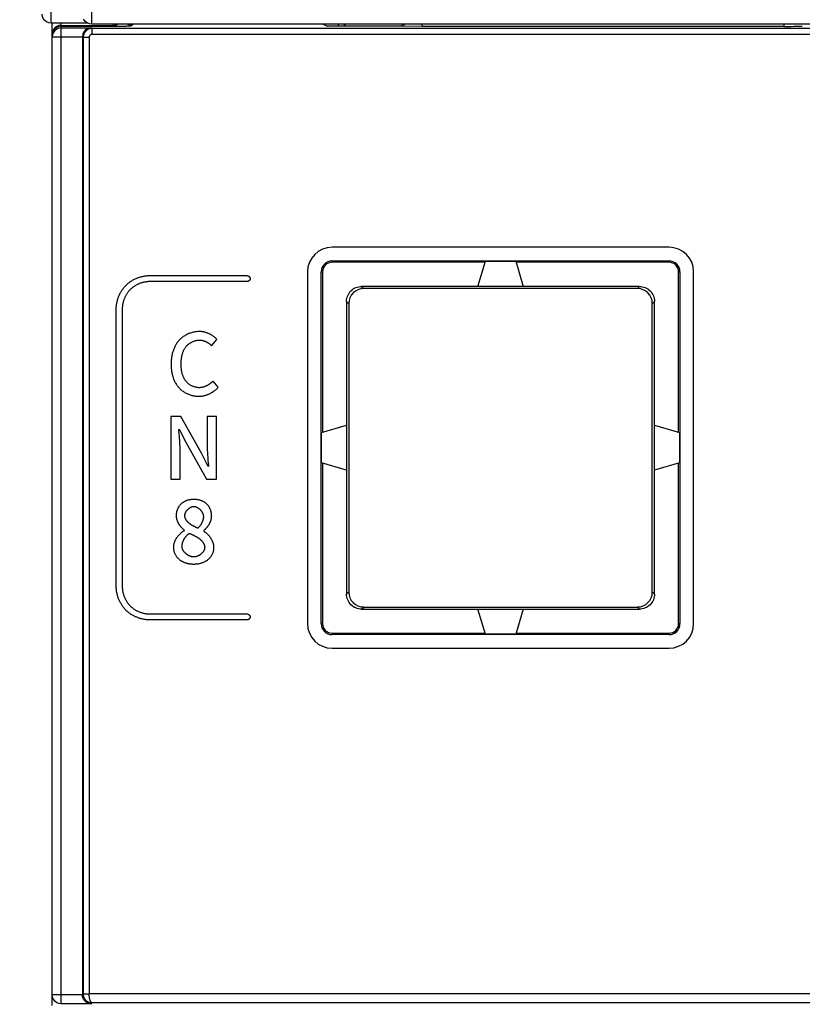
# Model space of a CAD drawing. Header units: millimetres. Extents: x -57 to 1892, y -935 to -279.
# Tile 18 of 41: x 1125 to 1151, y -614 to -581. Entities that reach past the tile are written whole.
import ezdxf

# ---------------------------------------------------------------- set-up
doc = ezdxf.new("R2010")
doc.units = ezdxf.units.MM
doc.header["$LTSCALE"] = 30.734
doc.header["$PDMODE"] = 3
doc.header["$PDSIZE"] = 2
doc.layers.get('0').update_dxf_attribs({"linetype": 'CONTINUOUS'})
doc.layers.get('Defpoints').update_dxf_attribs({"linetype": 'CONTINUOUS'})
for name, color, linetype in [('02___PRT_ALL_AXES', 7, 'CONTINUOUS'), ('ECAD_06013011', 7, 'CONTINUOUS'), ('ECAD_28010082', 7, 'CONTINUOUS'), ('标注', 2, 'CONTINUOUS')]:
    doc.layers.add(name, color=color, linetype=linetype)
doc.styles.get("Standard").update_dxf_attribs({"font": 'txt', "width": 0.707})
doc.dimstyles.get("Standard").update_dxf_attribs({"dimtxt": 10, "dimasz": 4, "dimexe": 2, "dimexo": 0, "dimtad": 0, "dimtih": 1, "dimtoh": 1, "dimdec": 1, "dimdsep": 46, "dimtxsty": 'Standard', "dimcen": 0.09, "dimclrd": 256, "dimclre": 256, "dimclrt": 256, "dimadec": 0, "dimazin": 0, "dimtp": 0.01, "dimtm": 0.01, "dimtfac": 1, "dimtdec": 1, "dimtofl": 0, "dimtmove": 0, "dimatfit": 3, "dimfxl": 0, "dimtolj": 1, "dimarcsym": 0})

# ---------------------------------------------------------------- blocks, each defined once
blk = doc.blocks.new('*D39')
at = {"layer": 'Defpoints', "color": 0}
for p in [(1125.944, -364.349), (1104.737, -614.349), (1125.944, -614.349)]:
    blk.add_point(p, dxfattribs=at)
at = {"layer": '标注', "lineweight": -2}
for p, q in [((1125.944, -364.349), (1102.737, -364.349)), ((1104.737, -368.349), (1104.737, -483.724)), ((1104.737, -610.349), (1104.737, -494.974)), ((1125.944, -614.349), (1102.737, -614.349))]:
    blk.add_line(p, q, dxfattribs=at)
at = {"layer": '标注'}
for points in [[(1105.404, -368.349), (1104.07, -368.349), (1104.737, -364.349)], [(1104.07, -610.349), (1105.404, -610.349), (1104.737, -614.349)]]:
    blk.add_solid(points, dxfattribs=at)
at = {"layer": '标注', "color": 0, "insert": (1104.737, -489.349), "char_height": 10, "attachment_point": 5}
blk.add_mtext('\\A1;{\\A1;250}', dxfattribs=at)
blk = doc.blocks.new('*D40')
at = {"layer": 'Defpoints', "color": 0}
for p in [(1125.944, -614.349), (1104.737, -618.049), (1125.944, -618.049)]:
    blk.add_point(p, dxfattribs=at)
at = {"layer": '标注', "lineweight": -2}
for p, q in [((1104.737, -610.349), (1104.737, -606.349)), ((1125.944, -614.349), (1102.737, -614.349)), ((1125.944, -618.049), (1102.737, -618.049)), ((1104.737, -622.049), (1104.737, -626.049)), ((1104.737, -626.049), (1100.737, -626.049))]:
    blk.add_line(p, q, dxfattribs=at)
at = {"layer": '标注'}
for points in [[(1104.07, -610.349), (1105.404, -610.349), (1104.737, -614.349)], [(1105.404, -622.049), (1104.07, -622.049), (1104.737, -618.049)]]:
    blk.add_solid(points, dxfattribs=at)
at = {"layer": '标注', "color": 0, "insert": (1097.755, -626.049), "char_height": 10, "attachment_point": 5}
blk.add_mtext('\\A1;{\\A1;4}', dxfattribs=at)

msp = doc.modelspace()

# ---------------------------------------------------------------- linework, layer by layer
at = {"color": 7, "linetype": 'Continuous'}
for p, q in [((1125.606, -581.375), (1125.606, -392.347)), ((1126.956, -581.41), (1126.956, -392.312)), ((1126.819, -581.375), (1125.606, -581.375)), ((1126.972, -581.551), (1126.933, -581.532)), ((1154.338, -581.41), (1126.956, -581.41)), ((1154.363, -581.551), (1126.972, -581.551)), ((1126.972, -581.751), (1126.972, -581.551)), ((1135.144, -581.41), (1135.144, -581.474)), ((1126.644, -581.832), (1126.644, -613.696)), ((1126.672, -581.851), (1126.644, -581.837)), ((1126.872, -581.851), (1126.672, -581.851)), ((1126.672, -581.851), (1126.672, -613.658)), ((1126.872, -581.851), (1126.872, -613.661)), ((1154.338, -581.751), (1126.972, -581.751)), ((1134.944, -589.286), (1146.144, -589.286)), ((1140.03, -589.332), (1134.944, -589.332)), ((1139.794, -590.132), (1140.04, -589.297)), ((1140.04, -589.297), (1141.047, -589.297)), ((1141.047, -589.297), (1141.294, -590.132)), ((1146.144, -589.332), (1141.057, -589.332)), ((1134.581, -601.349), (1134.581, -589.649)), ((1134.627, -589.649), (1134.627, -594.986)), ((1146.461, -594.986), (1146.461, -589.649)), ((1146.507, -589.649), (1146.507, -601.349)), ((1128.872, -589.774), (1132.122, -589.774)), ((1132.122, -589.974), (1128.872, -589.974)), ((1135.925, -590.132), (1135.996, -590.204)), ((1145.161, -590.132), (1135.926, -590.132)), ((1145.091, -590.204), (1135.996, -590.204)), ((1145.091, -590.204), (1145.162, -590.132)), ((1135.427, -590.63), (1135.498, -590.702)), ((1135.427, -590.632), (1135.427, -600.366)), ((1135.498, -590.702), (1135.498, -600.296)), ((1145.589, -590.702), (1145.661, -590.63)), ((1145.589, -600.296), (1145.589, -590.702)), ((1145.661, -600.366), (1145.661, -590.632)), ((1127.772, -600.124), (1127.772, -590.874)), ((1127.972, -590.874), (1127.972, -600.124)), ((1130.942, -592.104), (1131.119, -591.896)), ((1131.162, -593.487), (1130.987, -593.281)), ((1129.917, -594.462), (1129.581, -594.462)), ((1129.581, -594.462), (1129.581, -596.539)), ((1130.606, -595.681), (1129.917, -594.462)), ((1131.105, -594.462), (1130.795, -594.462)), ((1130.795, -594.462), (1130.795, -595.43)), ((1131.105, -596.539), (1131.105, -594.462)), ((1129.864, -594.88), (1130.081, -595.314)), ((1134.592, -594.996), (1135.427, -594.749)), ((1134.592, -596.002), (1134.592, -594.996)), ((1145.661, -594.749), (1146.495, -594.996)), ((1146.495, -594.996), (1146.495, -596.002)), ((1130.081, -595.314), (1130.769, -596.539)), ((1129.892, -596.539), (1129.892, -595.56)), ((1130.823, -596.121), (1130.606, -595.681)), ((1135.427, -596.249), (1134.592, -596.002)), ((1134.627, -596.013), (1134.627, -601.349)), ((1146.495, -596.002), (1145.661, -596.249)), ((1146.461, -601.349), (1146.461, -596.013)), ((1129.581, -596.539), (1129.892, -596.539)), ((1130.769, -596.539), (1131.105, -596.539)), ((1135.427, -600.368), (1135.498, -600.296)), ((1145.661, -600.368), (1145.589, -600.296)), ((1135.925, -600.866), (1135.996, -600.795)), ((1135.926, -600.866), (1145.161, -600.866)), ((1135.996, -600.795), (1145.091, -600.795)), ((1140.04, -601.701), (1139.794, -600.866)), ((1141.294, -600.866), (1141.047, -601.701)), ((1145.162, -600.866), (1145.091, -600.795)), ((1128.872, -601.024), (1132.122, -601.024)), ((1132.122, -601.224), (1128.872, -601.224)), ((1134.944, -601.666), (1140.03, -601.666)), ((1146.144, -601.712), (1134.944, -601.712)), ((1141.047, -601.701), (1140.04, -601.701)), ((1141.057, -601.666), (1146.144, -601.666)), ((1126.644, -613.686), (1126.672, -613.658)), ((1126.672, -613.658), (1126.68, -613.658)), ((1154.526, -613.661), (1126.872, -613.661)), ((1125.644, -614.049), (1125.644, -613.696)), ((1126.644, -613.696), (1125.944, -613.696)), ((1126.933, -613.996), (1126.968, -613.961)), ((1154.338, -613.961), (1126.968, -613.961)), ((1126.933, -613.996), (1125.944, -613.996))]:
    msp.add_line(p, q, dxfattribs=at)
for points in [[(1125.606, -581.375), (1125.528, -581.364), (1125.455, -581.334), (1125.393, -581.286), (1125.345, -581.223), (1125.316, -581.151), (1125.306, -581.075)], [(1126.956, -581.41), (1126.878, -581.399), (1126.805, -581.369), (1126.743, -581.321), (1126.695, -581.258), (1126.688, -581.244)], [(1126.972, -581.551), (1126.93, -581.554), (1126.889, -581.562), (1126.849, -581.577), (1126.811, -581.598)], [(1126.811, -581.598), (1126.777, -581.622), (1126.749, -581.65), (1126.726, -581.679), (1126.707, -581.709), (1126.693, -581.741), (1126.682, -581.775), (1126.674, -581.812), (1126.672, -581.851)], [(1126.972, -581.751), (1126.958, -581.752), (1126.944, -581.755), (1126.931, -581.76), (1126.918, -581.766), (1126.907, -581.775), (1126.897, -581.784), (1126.89, -581.793), (1126.884, -581.804), (1126.879, -581.814), (1126.875, -581.825), (1126.873, -581.838), (1126.872, -581.851)], [(1128.094, -590.097), (1128.112, -590.079), (1128.13, -590.063), (1128.149, -590.046), (1128.168, -590.03), (1128.188, -590.014), (1128.208, -589.999), (1128.228, -589.984), (1128.249, -589.97), (1128.271, -589.956), (1128.292, -589.942), (1128.314, -589.929), (1128.336, -589.917), (1128.359, -589.904), (1128.382, -589.893), (1128.405, -589.882), (1128.428, -589.871), (1128.452, -589.861), (1128.476, -589.851), (1128.5, -589.842), (1128.524, -589.834), (1128.549, -589.826), (1128.573, -589.818), (1128.598, -589.811), (1128.622, -589.805), (1128.647, -589.799), (1128.672, -589.794), (1128.697, -589.789), (1128.722, -589.785), (1128.747, -589.782), (1128.772, -589.779), (1128.797, -589.777), (1128.822, -589.775), (1128.847, -589.774), (1128.872, -589.774)], [(1128.872, -589.974), (1128.851, -589.974), (1128.831, -589.975), (1128.811, -589.976), (1128.79, -589.978), (1128.77, -589.98), (1128.749, -589.983), (1128.729, -589.987), (1128.708, -589.99), (1128.688, -589.995), (1128.668, -589.999), (1128.647, -590.005), (1128.627, -590.01), (1128.607, -590.016), (1128.587, -590.023), (1128.568, -590.03), (1128.548, -590.037), (1128.528, -590.045), (1128.509, -590.053), (1128.49, -590.062), (1128.471, -590.071), (1128.452, -590.081), (1128.434, -590.091), (1128.416, -590.101), (1128.398, -590.112), (1128.38, -590.123), (1128.363, -590.134), (1128.345, -590.146), (1128.329, -590.158), (1128.312, -590.171), (1128.296, -590.183), (1128.28, -590.197), (1128.265, -590.21), (1128.25, -590.224), (1128.236, -590.238)], [(1132.122, -589.774), (1132.124, -589.774), (1132.127, -589.774), (1132.129, -589.774), (1132.132, -589.775), (1132.135, -589.775), (1132.137, -589.776), (1132.14, -589.777), (1132.143, -589.777), (1132.145, -589.778), (1132.148, -589.779), (1132.151, -589.78), (1132.153, -589.781), (1132.156, -589.782), (1132.158, -589.784), (1132.161, -589.785), (1132.163, -589.786), (1132.166, -589.788), (1132.168, -589.789), (1132.171, -589.791), (1132.173, -589.793), (1132.176, -589.795), (1132.178, -589.796), (1132.18, -589.798), (1132.183, -589.8), (1132.185, -589.802), (1132.187, -589.804), (1132.189, -589.806), (1132.191, -589.808), (1132.193, -589.811), (1132.195, -589.813), (1132.197, -589.815), (1132.199, -589.817), (1132.201, -589.82), (1132.203, -589.822), (1132.204, -589.825), (1132.206, -589.827), (1132.208, -589.83), (1132.209, -589.832), (1132.211, -589.835), (1132.212, -589.837), (1132.213, -589.84), (1132.214, -589.842), (1132.215, -589.845), (1132.216, -589.848), (1132.217, -589.85), (1132.218, -589.853), (1132.219, -589.855), (1132.22, -589.858), (1132.22, -589.861), (1132.221, -589.863), (1132.221, -589.866), (1132.221, -589.869), (1132.222, -589.871), (1132.222, -589.874)], [(1132.222, -589.874), (1132.222, -589.877), (1132.221, -589.879), (1132.221, -589.882), (1132.221, -589.885), (1132.22, -589.887), (1132.22, -589.89), (1132.219, -589.892), (1132.218, -589.895), (1132.217, -589.898), (1132.216, -589.9), (1132.215, -589.903), (1132.214, -589.906), (1132.213, -589.908), (1132.212, -589.911), (1132.211, -589.913), (1132.209, -589.916), (1132.208, -589.918), (1132.206, -589.921), (1132.204, -589.923), (1132.203, -589.926), (1132.201, -589.928), (1132.199, -589.93), (1132.197, -589.933), (1132.195, -589.935), (1132.193, -589.937), (1132.191, -589.939), (1132.189, -589.942), (1132.187, -589.944), (1132.185, -589.946), (1132.183, -589.948), (1132.18, -589.95), (1132.178, -589.952), (1132.176, -589.953), (1132.173, -589.955), (1132.171, -589.957), (1132.168, -589.959), (1132.166, -589.96), (1132.163, -589.962), (1132.161, -589.963), (1132.158, -589.964), (1132.156, -589.966), (1132.153, -589.967), (1132.151, -589.968), (1132.148, -589.969), (1132.145, -589.97), (1132.143, -589.971), (1132.14, -589.971), (1132.137, -589.972), (1132.135, -589.973), (1132.132, -589.973), (1132.129, -589.973), (1132.127, -589.974), (1132.124, -589.974), (1132.122, -589.974)], [(1127.772, -590.874), (1127.772, -590.849), (1127.773, -590.824), (1127.774, -590.799), (1127.777, -590.774), (1127.779, -590.749), (1127.783, -590.724), (1127.787, -590.699), (1127.792, -590.675), (1127.797, -590.65), (1127.803, -590.625), (1127.809, -590.6), (1127.816, -590.575), (1127.823, -590.551), (1127.831, -590.527), (1127.84, -590.502), (1127.849, -590.478), (1127.859, -590.455), (1127.869, -590.431), (1127.879, -590.408), (1127.89, -590.384), (1127.902, -590.362), (1127.914, -590.339), (1127.927, -590.317), (1127.94, -590.295), (1127.953, -590.273), (1127.967, -590.252), (1127.982, -590.231), (1127.996, -590.21), (1128.012, -590.19), (1128.027, -590.171), (1128.044, -590.152), (1128.06, -590.133), (1128.077, -590.115), (1128.094, -590.097)], [(1128.236, -590.238), (1128.221, -590.253), (1128.208, -590.268), (1128.194, -590.283), (1128.181, -590.299), (1128.168, -590.315), (1128.156, -590.331), (1128.143, -590.348), (1128.132, -590.365), (1128.12, -590.382), (1128.109, -590.4), (1128.099, -590.418), (1128.088, -590.436), (1128.078, -590.455), (1128.069, -590.473), (1128.06, -590.492), (1128.051, -590.512), (1128.043, -590.531), (1128.035, -590.55), (1128.027, -590.57), (1128.02, -590.59), (1128.014, -590.61), (1128.008, -590.63), (1128.002, -590.65), (1127.997, -590.67), (1127.992, -590.69), (1127.988, -590.711), (1127.984, -590.731), (1127.981, -590.752), (1127.978, -590.772), (1127.976, -590.793), (1127.974, -590.813), (1127.973, -590.833), (1127.972, -590.854), (1127.972, -590.874)], [(1130.53, -591.633), (1130.5, -591.634), (1130.471, -591.635), (1130.442, -591.638), (1130.413, -591.641), (1130.384, -591.646), (1130.355, -591.651), (1130.326, -591.658), (1130.297, -591.665), (1130.268, -591.673), (1130.239, -591.683), (1130.211, -591.693), (1130.183, -591.704), (1130.156, -591.715), (1130.128, -591.728), (1130.101, -591.742), (1130.075, -591.756), (1130.049, -591.771), (1130.024, -591.787), (1129.999, -591.804), (1129.975, -591.822), (1129.951, -591.84), (1129.928, -591.859), (1129.906, -591.879), (1129.885, -591.9), (1129.864, -591.921), (1129.845, -591.943), (1129.826, -591.966), (1129.808, -591.989), (1129.79, -592.013), (1129.774, -592.037), (1129.758, -592.062), (1129.743, -592.088), (1129.729, -592.114), (1129.716, -592.14), (1129.703, -592.167), (1129.691, -592.194), (1129.68, -592.222), (1129.67, -592.25), (1129.66, -592.278), (1129.651, -592.306), (1129.643, -592.335), (1129.635, -592.364), (1129.628, -592.393), (1129.622, -592.423), (1129.616, -592.452), (1129.611, -592.481), (1129.607, -592.511), (1129.603, -592.541), (1129.6, -592.57), (1129.597, -592.6), (1129.595, -592.629), (1129.594, -592.659), (1129.593, -592.688), (1129.593, -592.717)], [(1131.119, -591.896), (1131.107, -591.882), (1131.094, -591.869), (1131.08, -591.856), (1131.066, -591.843), (1131.052, -591.831), (1131.038, -591.819), (1131.023, -591.807), (1131.008, -591.796), (1130.992, -591.785), (1130.976, -591.774), (1130.96, -591.764), (1130.944, -591.754), (1130.928, -591.744), (1130.911, -591.735), (1130.894, -591.726), (1130.877, -591.717), (1130.859, -591.709), (1130.842, -591.701), (1130.824, -591.694), (1130.806, -591.686), (1130.788, -591.68), (1130.77, -591.674), (1130.752, -591.668), (1130.734, -591.662), (1130.715, -591.657), (1130.697, -591.653), (1130.678, -591.649), (1130.66, -591.645), (1130.641, -591.642), (1130.622, -591.639), (1130.604, -591.637), (1130.585, -591.635), (1130.567, -591.634), (1130.548, -591.633), (1130.53, -591.633)], [(1129.928, -592.706), (1129.929, -592.685), (1129.929, -592.665), (1129.93, -592.645), (1129.931, -592.625), (1129.932, -592.604), (1129.933, -592.584), (1129.935, -592.563), (1129.937, -592.543), (1129.94, -592.522), (1129.943, -592.502), (1129.946, -592.481), (1129.95, -592.461), (1129.954, -592.441), (1129.958, -592.421), (1129.963, -592.401), (1129.969, -592.381), (1129.975, -592.361), (1129.981, -592.342), (1129.988, -592.322), (1129.995, -592.303), (1130.003, -592.284), (1130.011, -592.266), (1130.02, -592.247), (1130.029, -592.229), (1130.039, -592.212), (1130.05, -592.194), (1130.061, -592.177), (1130.072, -592.161), (1130.085, -592.145), (1130.097, -592.129), (1130.11, -592.114), (1130.123, -592.1), (1130.137, -592.087), (1130.151, -592.074), (1130.165, -592.061), (1130.18, -592.049), (1130.196, -592.037), (1130.212, -592.025), (1130.228, -592.014), (1130.244, -592.004), (1130.261, -591.994), (1130.278, -591.985), (1130.296, -591.976), (1130.313, -591.968), (1130.331, -591.96), (1130.349, -591.953), (1130.367, -591.947), (1130.386, -591.941), (1130.404, -591.936), (1130.423, -591.931), (1130.442, -591.927), (1130.46, -591.924), (1130.479, -591.921), (1130.498, -591.92), (1130.517, -591.919), (1130.535, -591.918)], [(1130.535, -591.918), (1130.547, -591.918), (1130.559, -591.919), (1130.572, -591.92), (1130.584, -591.921), (1130.596, -591.922), (1130.608, -591.924), (1130.62, -591.926), (1130.632, -591.929), (1130.644, -591.932), (1130.656, -591.935), (1130.668, -591.938), (1130.68, -591.941), (1130.692, -591.945), (1130.703, -591.95), (1130.715, -591.954), (1130.727, -591.959), (1130.738, -591.963), (1130.75, -591.969), (1130.761, -591.974), (1130.772, -591.98), (1130.783, -591.985), (1130.794, -591.992), (1130.805, -591.998), (1130.816, -592.004), (1130.827, -592.011), (1130.837, -592.018), (1130.848, -592.025), (1130.858, -592.032), (1130.868, -592.04), (1130.878, -592.047), (1130.887, -592.055), (1130.897, -592.063), (1130.906, -592.071), (1130.915, -592.079), (1130.924, -592.087), (1130.933, -592.096), (1130.942, -592.104)], [(1130.527, -593.501), (1130.508, -593.501), (1130.489, -593.5), (1130.471, -593.498), (1130.452, -593.495), (1130.433, -593.492), (1130.414, -593.488), (1130.396, -593.484), (1130.377, -593.478), (1130.359, -593.472), (1130.341, -593.466), (1130.323, -593.459), (1130.305, -593.451), (1130.287, -593.443), (1130.27, -593.434), (1130.253, -593.424), (1130.236, -593.414), (1130.219, -593.404), (1130.203, -593.393), (1130.188, -593.381), (1130.172, -593.37), (1130.157, -593.357), (1130.143, -593.344), (1130.129, -593.331), (1130.115, -593.317), (1130.102, -593.303), (1130.09, -593.289), (1130.077, -593.273), (1130.065, -593.256), (1130.054, -593.239), (1130.043, -593.222), (1130.033, -593.204), (1130.023, -593.187), (1130.014, -593.168), (1130.005, -593.15), (1129.997, -593.131), (1129.99, -593.112), (1129.983, -593.093), (1129.977, -593.073), (1129.971, -593.053), (1129.965, -593.033), (1129.96, -593.013), (1129.956, -592.993), (1129.951, -592.973), (1129.948, -592.952), (1129.944, -592.932), (1129.941, -592.911), (1129.939, -592.891), (1129.936, -592.87), (1129.934, -592.849), (1129.933, -592.828), (1129.931, -592.808), (1129.93, -592.787), (1129.929, -592.767), (1129.929, -592.746), (1129.929, -592.726), (1129.928, -592.706)], [(1129.593, -592.717), (1129.593, -592.746), (1129.594, -592.775), (1129.595, -592.804), (1129.597, -592.833), (1129.599, -592.862), (1129.602, -592.892), (1129.606, -592.921), (1129.61, -592.951), (1129.615, -592.98), (1129.621, -593.009), (1129.627, -593.038), (1129.633, -593.067), (1129.641, -593.096), (1129.649, -593.124), (1129.658, -593.153), (1129.667, -593.181), (1129.677, -593.209), (1129.688, -593.236), (1129.7, -593.263), (1129.712, -593.29), (1129.725, -593.316), (1129.739, -593.342), (1129.754, -593.367), (1129.769, -593.392), (1129.785, -593.416), (1129.802, -593.44), (1129.82, -593.463), (1129.839, -593.485), (1129.858, -593.507), (1129.879, -593.528), (1129.9, -593.548), (1129.921, -593.567), (1129.944, -593.586), (1129.967, -593.604), (1129.991, -593.621), (1130.016, -593.637), (1130.041, -593.653), (1130.066, -593.667), (1130.092, -593.681), (1130.119, -593.695), (1130.146, -593.707), (1130.173, -593.718), (1130.201, -593.729), (1130.229, -593.739), (1130.257, -593.748), (1130.285, -593.756), (1130.314, -593.763), (1130.343, -593.769), (1130.372, -593.774), (1130.4, -593.779), (1130.429, -593.782), (1130.458, -593.785), (1130.487, -593.786), (1130.515, -593.786)], [(1130.987, -593.281), (1130.978, -593.291), (1130.968, -593.301), (1130.958, -593.31), (1130.949, -593.32), (1130.938, -593.329), (1130.928, -593.338), (1130.918, -593.347), (1130.907, -593.356), (1130.896, -593.364), (1130.885, -593.373), (1130.873, -593.381), (1130.862, -593.389), (1130.85, -593.397), (1130.839, -593.404), (1130.827, -593.411), (1130.815, -593.419), (1130.802, -593.425), (1130.79, -593.432), (1130.777, -593.438), (1130.765, -593.444), (1130.752, -593.45), (1130.739, -593.456), (1130.726, -593.461), (1130.713, -593.466), (1130.7, -593.471), (1130.687, -593.475), (1130.674, -593.479), (1130.661, -593.483), (1130.648, -593.486), (1130.634, -593.489), (1130.621, -593.492), (1130.607, -593.495), (1130.594, -593.497), (1130.581, -593.498), (1130.567, -593.5), (1130.554, -593.501), (1130.54, -593.501), (1130.527, -593.501)], [(1130.515, -593.786), (1130.535, -593.786), (1130.555, -593.785), (1130.575, -593.784), (1130.595, -593.782), (1130.615, -593.78), (1130.635, -593.777), (1130.655, -593.773), (1130.675, -593.769), (1130.695, -593.765), (1130.715, -593.76), (1130.734, -593.755), (1130.754, -593.749), (1130.774, -593.742), (1130.793, -593.736), (1130.812, -593.728), (1130.831, -593.721), (1130.85, -593.713), (1130.869, -593.704), (1130.888, -593.695), (1130.906, -593.686), (1130.925, -593.676), (1130.943, -593.666), (1130.96, -593.655), (1130.978, -593.645), (1130.995, -593.633), (1131.012, -593.622), (1131.029, -593.61), (1131.045, -593.597), (1131.061, -593.585), (1131.076, -593.572), (1131.092, -593.558), (1131.106, -593.545), (1131.121, -593.531), (1131.135, -593.517), (1131.149, -593.502), (1131.162, -593.487)], [(1129.856, -594.96), (1129.853, -594.92), (1129.849, -594.88)], [(1129.892, -595.56), (1129.892, -595.52), (1129.891, -595.48), (1129.89, -595.44), (1129.888, -595.4), (1129.886, -595.36), (1129.884, -595.32), (1129.881, -595.28), (1129.879, -595.24), (1129.876, -595.2), (1129.873, -595.16), (1129.869, -595.12), (1129.856, -594.96)], [(1130.795, -595.43), (1130.795, -595.471), (1130.796, -595.512), (1130.797, -595.552), (1130.798, -595.593), (1130.8, -595.634), (1130.803, -595.674), (1130.805, -595.715), (1130.808, -595.756), (1130.811, -595.796), (1130.814, -595.837), (1130.817, -595.878), (1130.831, -596.04)], [(1130.831, -596.04), (1130.834, -596.081), (1130.837, -596.121)], [(1130.355, -597.218), (1130.338, -597.218), (1130.322, -597.218), (1130.306, -597.219), (1130.29, -597.22), (1130.274, -597.222), (1130.257, -597.224), (1130.241, -597.226), (1130.225, -597.229), (1130.208, -597.232), (1130.192, -597.235), (1130.176, -597.239), (1130.16, -597.243), (1130.144, -597.247), (1130.128, -597.252), (1130.113, -597.257), (1130.097, -597.263), (1130.082, -597.269), (1130.067, -597.276), (1130.052, -597.283), (1130.037, -597.29), (1130.023, -597.298), (1130.009, -597.306), (1129.995, -597.314), (1129.981, -597.323), (1129.968, -597.333), (1129.955, -597.343), (1129.942, -597.353), (1129.93, -597.364), (1129.918, -597.375), (1129.906, -597.387), (1129.895, -597.4), (1129.884, -597.413), (1129.874, -597.426), (1129.864, -597.439), (1129.854, -597.453), (1129.845, -597.467), (1129.836, -597.482), (1129.828, -597.497), (1129.82, -597.512), (1129.813, -597.527), (1129.806, -597.542), (1129.8, -597.558), (1129.794, -597.574), (1129.788, -597.59), (1129.783, -597.606), (1129.779, -597.622), (1129.775, -597.639), (1129.772, -597.655), (1129.769, -597.672), (1129.766, -597.688), (1129.764, -597.705), (1129.763, -597.721), (1129.762, -597.737), (1129.762, -597.754)], [(1130.942, -597.768), (1130.941, -597.752), (1130.941, -597.736), (1130.94, -597.72), (1130.938, -597.704), (1130.936, -597.688), (1130.934, -597.672), (1130.931, -597.656), (1130.927, -597.64), (1130.924, -597.624), (1130.919, -597.608), (1130.915, -597.592), (1130.91, -597.577), (1130.904, -597.561), (1130.898, -597.546), (1130.892, -597.531), (1130.885, -597.516), (1130.878, -597.501), (1130.871, -597.487), (1130.863, -597.473), (1130.854, -597.459), (1130.845, -597.445), (1130.836, -597.432), (1130.826, -597.419), (1130.816, -597.406), (1130.806, -597.394), (1130.795, -597.382), (1130.784, -597.371), (1130.771, -597.36), (1130.759, -597.349), (1130.746, -597.339), (1130.733, -597.329), (1130.719, -597.319), (1130.705, -597.31), (1130.691, -597.302), (1130.677, -597.294), (1130.662, -597.286), (1130.647, -597.279), (1130.632, -597.272), (1130.616, -597.266), (1130.6, -597.26), (1130.585, -597.254), (1130.569, -597.249), (1130.552, -597.244), (1130.536, -597.24), (1130.52, -597.236), (1130.503, -597.232), (1130.487, -597.229), (1130.47, -597.226), (1130.454, -597.224), (1130.437, -597.222), (1130.42, -597.22), (1130.404, -597.219), (1130.387, -597.218), (1130.371, -597.218), (1130.355, -597.218)], [(1130.053, -597.754), (1130.053, -597.746), (1130.053, -597.738), (1130.054, -597.73), (1130.055, -597.722), (1130.056, -597.714), (1130.058, -597.706), (1130.06, -597.698), (1130.062, -597.69), (1130.065, -597.682), (1130.067, -597.675), (1130.07, -597.667), (1130.074, -597.659), (1130.077, -597.651), (1130.081, -597.643), (1130.085, -597.635), (1130.089, -597.628), (1130.093, -597.62), (1130.098, -597.613), (1130.103, -597.605), (1130.108, -597.598), (1130.113, -597.591), (1130.118, -597.584), (1130.124, -597.577), (1130.13, -597.57), (1130.136, -597.563), (1130.142, -597.556), (1130.148, -597.55), (1130.154, -597.544), (1130.161, -597.537), (1130.167, -597.531), (1130.174, -597.525), (1130.181, -597.52), (1130.188, -597.514), (1130.195, -597.509), (1130.202, -597.504), (1130.209, -597.499), (1130.217, -597.494), (1130.224, -597.489), (1130.232, -597.485), (1130.239, -597.481), (1130.247, -597.477), (1130.255, -597.474), (1130.262, -597.47), (1130.27, -597.467), (1130.278, -597.464), (1130.286, -597.462), (1130.294, -597.459), (1130.302, -597.457), (1130.31, -597.456), (1130.317, -597.454), (1130.325, -597.453), (1130.333, -597.452), (1130.341, -597.452), (1130.349, -597.452)], [(1130.349, -597.452), (1130.357, -597.452), (1130.366, -597.452), (1130.374, -597.453), (1130.383, -597.455), (1130.391, -597.456), (1130.4, -597.458), (1130.408, -597.46), (1130.416, -597.463), (1130.425, -597.465), (1130.433, -597.469), (1130.441, -597.472), (1130.45, -597.476), (1130.458, -597.479), (1130.466, -597.484), (1130.474, -597.488), (1130.482, -597.493), (1130.49, -597.498), (1130.498, -597.503), (1130.505, -597.508), (1130.513, -597.514), (1130.521, -597.52), (1130.528, -597.526), (1130.535, -597.532), (1130.542, -597.538), (1130.549, -597.545), (1130.556, -597.551), (1130.563, -597.558), (1130.57, -597.565), (1130.576, -597.573), (1130.582, -597.58), (1130.588, -597.587), (1130.594, -597.595), (1130.6, -597.603), (1130.606, -597.611), (1130.611, -597.619), (1130.616, -597.627), (1130.621, -597.635), (1130.626, -597.643), (1130.63, -597.651), (1130.635, -597.66), (1130.639, -597.668), (1130.643, -597.676), (1130.646, -597.685), (1130.65, -597.693), (1130.653, -597.702), (1130.655, -597.711), (1130.658, -597.719), (1130.66, -597.728), (1130.662, -597.736), (1130.664, -597.745), (1130.665, -597.754), (1130.666, -597.762), (1130.667, -597.771), (1130.668, -597.779), (1130.668, -597.788)], [(1129.762, -597.754), (1129.762, -597.767), (1129.763, -597.78), (1129.764, -597.794), (1129.765, -597.807), (1129.767, -597.82), (1129.769, -597.834), (1129.772, -597.847), (1129.775, -597.86), (1129.778, -597.873), (1129.782, -597.887), (1129.786, -597.9), (1129.791, -597.913), (1129.795, -597.926), (1129.801, -597.939), (1129.806, -597.951), (1129.812, -597.964), (1129.818, -597.977), (1129.824, -597.989), (1129.831, -598.002), (1129.837, -598.014), (1129.845, -598.026), (1129.852, -598.038), (1129.86, -598.05), (1129.867, -598.062), (1129.876, -598.073), (1129.884, -598.085), (1129.892, -598.096), (1129.901, -598.107), (1129.91, -598.118), (1129.919, -598.128), (1129.929, -598.139), (1129.938, -598.149), (1129.948, -598.159), (1129.958, -598.169), (1129.968, -598.179), (1129.978, -598.188), (1129.988, -598.197), (1129.999, -598.206), (1130.009, -598.215), (1130.02, -598.223), (1130.031, -598.231), (1130.041, -598.239)], [(1130.482, -598.174), (1130.472, -598.17), (1130.461, -598.166), (1130.451, -598.162), (1130.441, -598.158), (1130.43, -598.153), (1130.42, -598.148), (1130.41, -598.144), (1130.399, -598.139), (1130.389, -598.133), (1130.378, -598.128), (1130.367, -598.123), (1130.357, -598.117), (1130.346, -598.112), (1130.336, -598.106), (1130.325, -598.1), (1130.315, -598.094), (1130.305, -598.088), (1130.294, -598.082), (1130.284, -598.075), (1130.274, -598.069), (1130.264, -598.062), (1130.254, -598.055), (1130.244, -598.048), (1130.234, -598.041), (1130.225, -598.034), (1130.215, -598.027), (1130.206, -598.019), (1130.197, -598.012), (1130.188, -598.004), (1130.179, -597.996), (1130.171, -597.988), (1130.163, -597.98), (1130.155, -597.972), (1130.147, -597.964), (1130.139, -597.956), (1130.132, -597.947), (1130.125, -597.939), (1130.118, -597.93), (1130.111, -597.921), (1130.105, -597.912), (1130.099, -597.903), (1130.093, -597.894), (1130.088, -597.884), (1130.083, -597.875), (1130.078, -597.865), (1130.074, -597.856), (1130.07, -597.846), (1130.067, -597.836), (1130.063, -597.826), (1130.061, -597.816), (1130.058, -597.806), (1130.056, -597.796), (1130.055, -597.785), (1130.053, -597.775), (1130.053, -597.764), (1130.053, -597.754)], [(1130.668, -597.788), (1130.668, -597.799), (1130.667, -597.81), (1130.666, -597.822), (1130.665, -597.833), (1130.664, -597.844), (1130.662, -597.855), (1130.66, -597.867), (1130.658, -597.878), (1130.655, -597.889), (1130.652, -597.9), (1130.649, -597.911), (1130.645, -597.922), (1130.642, -597.933), (1130.638, -597.944), (1130.633, -597.955), (1130.629, -597.966), (1130.624, -597.977), (1130.619, -597.987), (1130.614, -597.998), (1130.609, -598.009), (1130.603, -598.019), (1130.597, -598.029), (1130.591, -598.039), (1130.585, -598.049), (1130.579, -598.059), (1130.572, -598.069), (1130.565, -598.079), (1130.558, -598.088), (1130.551, -598.098), (1130.544, -598.107), (1130.537, -598.116), (1130.529, -598.125), (1130.522, -598.133), (1130.514, -598.142), (1130.506, -598.15), (1130.498, -598.158), (1130.49, -598.166), (1130.482, -598.174)], [(1130.668, -598.256), (1130.679, -598.248), (1130.69, -598.239), (1130.7, -598.231), (1130.711, -598.221), (1130.721, -598.212), (1130.732, -598.203), (1130.742, -598.193), (1130.752, -598.183), (1130.762, -598.172), (1130.772, -598.162), (1130.781, -598.151), (1130.79, -598.14), (1130.8, -598.129), (1130.808, -598.118), (1130.817, -598.106), (1130.826, -598.095), (1130.834, -598.083), (1130.842, -598.071), (1130.85, -598.059), (1130.857, -598.047), (1130.865, -598.034), (1130.872, -598.022), (1130.878, -598.009), (1130.885, -597.996), (1130.891, -597.983), (1130.897, -597.97), (1130.902, -597.957), (1130.907, -597.944), (1130.912, -597.931), (1130.917, -597.917), (1130.921, -597.904), (1130.925, -597.89), (1130.928, -597.877), (1130.931, -597.863), (1130.934, -597.85), (1130.936, -597.836), (1130.938, -597.823), (1130.94, -597.809), (1130.941, -597.795), (1130.941, -597.782), (1130.942, -597.768)], [(1130.041, -598.253), (1130.028, -598.26), (1130.015, -598.268), (1130.002, -598.276), (1129.989, -598.284), (1129.976, -598.293), (1129.964, -598.302), (1129.951, -598.311), (1129.939, -598.32), (1129.927, -598.33), (1129.915, -598.34), (1129.903, -598.351), (1129.891, -598.361), (1129.879, -598.372), (1129.868, -598.383), (1129.857, -598.395), (1129.846, -598.407), (1129.835, -598.419), (1129.825, -598.431), (1129.815, -598.443), (1129.805, -598.456), (1129.795, -598.468), (1129.785, -598.481), (1129.776, -598.495), (1129.768, -598.508), (1129.759, -598.521), (1129.751, -598.535), (1129.743, -598.549), (1129.735, -598.563), (1129.728, -598.577), (1129.721, -598.591), (1129.715, -598.605), (1129.709, -598.62), (1129.703, -598.634), (1129.698, -598.649), (1129.693, -598.663), (1129.689, -598.678), (1129.684, -598.693), (1129.681, -598.708), (1129.678, -598.722), (1129.675, -598.737), (1129.673, -598.752), (1129.671, -598.767), (1129.67, -598.782), (1129.669, -598.797), (1129.669, -598.812)], [(1131.018, -598.821), (1131.018, -598.806), (1131.017, -598.791), (1131.016, -598.776), (1131.014, -598.761), (1131.012, -598.746), (1131.009, -598.732), (1131.006, -598.717), (1131.003, -598.702), (1130.999, -598.687), (1130.994, -598.673), (1130.99, -598.658), (1130.984, -598.644), (1130.979, -598.629), (1130.973, -598.615), (1130.967, -598.601), (1130.96, -598.587), (1130.953, -598.573), (1130.946, -598.559), (1130.938, -598.545), (1130.93, -598.531), (1130.922, -598.518), (1130.913, -598.505), (1130.905, -598.491), (1130.895, -598.479), (1130.886, -598.466), (1130.876, -598.453), (1130.866, -598.441), (1130.856, -598.429), (1130.846, -598.417), (1130.835, -598.405), (1130.824, -598.394), (1130.813, -598.382), (1130.802, -598.371), (1130.791, -598.361), (1130.779, -598.35), (1130.767, -598.34), (1130.755, -598.33), (1130.743, -598.321), (1130.731, -598.312), (1130.718, -598.303), (1130.706, -598.294), (1130.693, -598.286), (1130.681, -598.278), (1130.668, -598.27)], [(1129.957, -598.781), (1129.957, -598.769), (1129.957, -598.757), (1129.958, -598.745), (1129.96, -598.732), (1129.961, -598.72), (1129.963, -598.708), (1129.966, -598.696), (1129.968, -598.684), (1129.971, -598.671), (1129.974, -598.659), (1129.978, -598.647), (1129.982, -598.635), (1129.986, -598.623), (1129.991, -598.612), (1129.996, -598.6), (1130.001, -598.588), (1130.006, -598.577), (1130.012, -598.565), (1130.017, -598.554), (1130.024, -598.542), (1130.03, -598.531), (1130.037, -598.52), (1130.043, -598.509), (1130.05, -598.499), (1130.058, -598.488), (1130.065, -598.478), (1130.073, -598.467), (1130.081, -598.457), (1130.089, -598.447), (1130.097, -598.438), (1130.106, -598.428), (1130.115, -598.419), (1130.123, -598.41), (1130.132, -598.401), (1130.142, -598.393), (1130.151, -598.384), (1130.16, -598.376), (1130.17, -598.368), (1130.18, -598.361), (1130.189, -598.353), (1130.199, -598.346)], [(1130.199, -598.346), (1130.222, -598.356), (1130.233, -598.361), (1130.245, -598.365), (1130.256, -598.37), (1130.268, -598.376), (1130.28, -598.381), (1130.291, -598.386), (1130.303, -598.392), (1130.315, -598.397), (1130.327, -598.403), (1130.339, -598.409), (1130.351, -598.415), (1130.363, -598.421), (1130.375, -598.427), (1130.387, -598.433), (1130.399, -598.439), (1130.411, -598.446), (1130.423, -598.453), (1130.434, -598.459), (1130.446, -598.466), (1130.458, -598.473), (1130.469, -598.48), (1130.48, -598.488), (1130.491, -598.495), (1130.503, -598.502), (1130.513, -598.51), (1130.524, -598.518), (1130.535, -598.526), (1130.545, -598.534), (1130.555, -598.542), (1130.565, -598.55), (1130.575, -598.558), (1130.584, -598.567), (1130.594, -598.576), (1130.603, -598.584), (1130.611, -598.593), (1130.62, -598.602), (1130.628, -598.611), (1130.636, -598.621), (1130.643, -598.63), (1130.65, -598.64), (1130.657, -598.65), (1130.664, -598.659), (1130.67, -598.669), (1130.675, -598.679), (1130.681, -598.69), (1130.686, -598.7), (1130.69, -598.711), (1130.694, -598.721), (1130.698, -598.732), (1130.701, -598.743), (1130.704, -598.754), (1130.706, -598.766), (1130.708, -598.777), (1130.709, -598.789), (1130.71, -598.8), (1130.71, -598.812)], [(1129.669, -598.812), (1129.669, -598.829), (1129.67, -598.846), (1129.672, -598.863), (1129.674, -598.88), (1129.677, -598.897), (1129.681, -598.914), (1129.685, -598.931), (1129.69, -598.948), (1129.695, -598.964), (1129.701, -598.981), (1129.707, -598.997), (1129.714, -599.013), (1129.722, -599.029), (1129.73, -599.045), (1129.739, -599.06), (1129.748, -599.075), (1129.757, -599.09), (1129.767, -599.105), (1129.777, -599.119), (1129.788, -599.133), (1129.799, -599.147), (1129.811, -599.16), (1129.823, -599.173), (1129.836, -599.186), (1129.848, -599.198), (1129.861, -599.209), (1129.876, -599.221), (1129.891, -599.233), (1129.906, -599.243), (1129.921, -599.254), (1129.937, -599.263), (1129.953, -599.273), (1129.969, -599.282), (1129.986, -599.29), (1130.003, -599.298), (1130.02, -599.305), (1130.037, -599.312), (1130.054, -599.318), (1130.072, -599.324), (1130.09, -599.33), (1130.108, -599.335), (1130.126, -599.34), (1130.144, -599.344), (1130.162, -599.348), (1130.181, -599.351), (1130.199, -599.354), (1130.217, -599.357), (1130.236, -599.359), (1130.254, -599.361), (1130.273, -599.363), (1130.291, -599.364), (1130.31, -599.365), (1130.328, -599.365), (1130.346, -599.365)], [(1130.352, -599.131), (1130.342, -599.131), (1130.333, -599.13), (1130.323, -599.129), (1130.313, -599.128), (1130.304, -599.127), (1130.294, -599.125), (1130.284, -599.123), (1130.274, -599.121), (1130.265, -599.118), (1130.255, -599.115), (1130.245, -599.112), (1130.235, -599.109), (1130.226, -599.105), (1130.216, -599.101), (1130.206, -599.097), (1130.196, -599.092), (1130.187, -599.088), (1130.177, -599.083), (1130.168, -599.078), (1130.159, -599.072), (1130.149, -599.067), (1130.14, -599.061), (1130.131, -599.055), (1130.122, -599.049), (1130.114, -599.042), (1130.105, -599.036), (1130.097, -599.029), (1130.088, -599.022), (1130.08, -599.015), (1130.072, -599.008), (1130.064, -599), (1130.057, -598.993), (1130.049, -598.985), (1130.042, -598.977), (1130.035, -598.969), (1130.029, -598.961), (1130.022, -598.953), (1130.016, -598.944), (1130.01, -598.936), (1130.004, -598.927), (1129.999, -598.919), (1129.994, -598.91), (1129.989, -598.901), (1129.984, -598.892), (1129.98, -598.883), (1129.976, -598.874), (1129.973, -598.865), (1129.969, -598.856), (1129.966, -598.847), (1129.964, -598.837), (1129.962, -598.828), (1129.96, -598.819), (1129.959, -598.809), (1129.957, -598.8), (1129.957, -598.79), (1129.957, -598.781)], [(1130.346, -599.365), (1130.364, -599.365), (1130.383, -599.365), (1130.401, -599.364), (1130.42, -599.363), (1130.438, -599.361), (1130.457, -599.359), (1130.475, -599.357), (1130.494, -599.354), (1130.512, -599.351), (1130.531, -599.348), (1130.549, -599.344), (1130.567, -599.34), (1130.585, -599.335), (1130.603, -599.33), (1130.621, -599.324), (1130.639, -599.318), (1130.657, -599.312), (1130.674, -599.305), (1130.691, -599.297), (1130.708, -599.29), (1130.724, -599.281), (1130.741, -599.272), (1130.757, -599.263), (1130.773, -599.253), (1130.788, -599.243), (1130.803, -599.232), (1130.818, -599.22), (1130.832, -599.208), (1130.845, -599.197), (1130.857, -599.185), (1130.869, -599.173), (1130.881, -599.16), (1130.892, -599.147), (1130.903, -599.134), (1130.913, -599.12), (1130.923, -599.106), (1130.933, -599.092), (1130.942, -599.077), (1130.951, -599.062), (1130.959, -599.047), (1130.967, -599.032), (1130.974, -599.016), (1130.981, -599.001), (1130.987, -598.985), (1130.993, -598.969), (1130.998, -598.952), (1131.002, -598.936), (1131.006, -598.92), (1131.01, -598.903), (1131.013, -598.887), (1131.015, -598.87), (1131.016, -598.854), (1131.017, -598.837), (1131.018, -598.821)], [(1130.71, -598.812), (1130.71, -598.821), (1130.709, -598.829), (1130.708, -598.838), (1130.707, -598.846), (1130.706, -598.855), (1130.704, -598.863), (1130.701, -598.872), (1130.699, -598.88), (1130.696, -598.888), (1130.693, -598.897), (1130.689, -598.905), (1130.685, -598.913), (1130.681, -598.921), (1130.677, -598.929), (1130.672, -598.937), (1130.667, -598.945), (1130.662, -598.953), (1130.657, -598.961), (1130.651, -598.968), (1130.645, -598.976), (1130.639, -598.983), (1130.633, -598.991), (1130.626, -598.998), (1130.619, -599.005), (1130.613, -599.012), (1130.606, -599.018), (1130.598, -599.025), (1130.591, -599.031), (1130.583, -599.038), (1130.576, -599.044), (1130.568, -599.05), (1130.56, -599.056), (1130.552, -599.061), (1130.544, -599.067), (1130.535, -599.072), (1130.527, -599.077), (1130.519, -599.082), (1130.51, -599.087), (1130.501, -599.091), (1130.493, -599.096), (1130.484, -599.1), (1130.475, -599.104), (1130.466, -599.107), (1130.458, -599.111), (1130.449, -599.114), (1130.44, -599.117), (1130.431, -599.119), (1130.422, -599.122), (1130.413, -599.124), (1130.404, -599.126), (1130.395, -599.127), (1130.387, -599.129), (1130.378, -599.13), (1130.369, -599.13), (1130.36, -599.131), (1130.352, -599.131)], [(1128.094, -600.902), (1128.077, -600.884), (1128.06, -600.866), (1128.044, -600.847), (1128.028, -600.828), (1128.012, -600.808), (1127.997, -600.788), (1127.982, -600.767), (1127.967, -600.746), (1127.953, -600.725), (1127.94, -600.703), (1127.927, -600.682), (1127.914, -600.659), (1127.902, -600.637), (1127.891, -600.614), (1127.879, -600.591), (1127.869, -600.567), (1127.859, -600.544), (1127.849, -600.52), (1127.84, -600.496), (1127.831, -600.472), (1127.823, -600.447), (1127.816, -600.423), (1127.809, -600.398), (1127.803, -600.373), (1127.797, -600.349), (1127.792, -600.324), (1127.787, -600.299), (1127.783, -600.274), (1127.779, -600.249), (1127.777, -600.224), (1127.774, -600.199), (1127.773, -600.174), (1127.772, -600.149), (1127.772, -600.124)], [(1127.972, -600.124), (1127.972, -600.145), (1127.973, -600.165), (1127.974, -600.185), (1127.976, -600.206), (1127.978, -600.226), (1127.981, -600.247), (1127.984, -600.267), (1127.988, -600.288), (1127.992, -600.308), (1127.997, -600.328), (1128.002, -600.348), (1128.008, -600.369), (1128.014, -600.389), (1128.02, -600.409), (1128.027, -600.428), (1128.035, -600.448), (1128.043, -600.468), (1128.051, -600.487), (1128.06, -600.506), (1128.069, -600.525), (1128.078, -600.544), (1128.088, -600.562), (1128.098, -600.58), (1128.109, -600.598), (1128.12, -600.616), (1128.132, -600.633), (1128.143, -600.651), (1128.156, -600.667), (1128.168, -600.684), (1128.181, -600.7), (1128.194, -600.716), (1128.208, -600.731), (1128.221, -600.746), (1128.236, -600.76)], [(1128.236, -600.76), (1128.25, -600.775), (1128.265, -600.788), (1128.28, -600.802), (1128.296, -600.815), (1128.312, -600.828), (1128.329, -600.84), (1128.345, -600.852), (1128.363, -600.864), (1128.38, -600.876), (1128.398, -600.887), (1128.416, -600.897), (1128.434, -600.908), (1128.452, -600.918), (1128.471, -600.927), (1128.49, -600.936), (1128.509, -600.945), (1128.528, -600.953), (1128.548, -600.961), (1128.568, -600.968), (1128.587, -600.975), (1128.607, -600.982), (1128.627, -600.988), (1128.647, -600.994), (1128.668, -600.999), (1128.688, -601.004), (1128.708, -601.008), (1128.729, -601.012), (1128.749, -601.015), (1128.77, -601.018), (1128.79, -601.02), (1128.811, -601.022), (1128.831, -601.023), (1128.851, -601.024), (1128.872, -601.024)], [(1128.872, -601.224), (1128.847, -601.224), (1128.822, -601.223), (1128.797, -601.221), (1128.772, -601.219), (1128.747, -601.216), (1128.722, -601.213), (1128.697, -601.209), (1128.672, -601.204), (1128.647, -601.199), (1128.622, -601.193), (1128.598, -601.187), (1128.573, -601.18), (1128.549, -601.173), (1128.524, -601.165), (1128.5, -601.156), (1128.476, -601.147), (1128.452, -601.137), (1128.429, -601.127), (1128.405, -601.117), (1128.382, -601.105), (1128.359, -601.094), (1128.337, -601.082), (1128.314, -601.069), (1128.292, -601.056), (1128.271, -601.043), (1128.249, -601.029), (1128.229, -601.014), (1128.208, -600.999), (1128.188, -600.984), (1128.168, -600.968), (1128.149, -600.952), (1128.13, -600.936), (1128.112, -600.919), (1128.094, -600.902)], [(1132.122, -601.024), (1132.124, -601.024), (1132.127, -601.025), (1132.129, -601.025), (1132.132, -601.025), (1132.135, -601.026), (1132.137, -601.026), (1132.14, -601.027), (1132.143, -601.028), (1132.145, -601.029), (1132.148, -601.029), (1132.151, -601.03), (1132.153, -601.032), (1132.156, -601.033), (1132.158, -601.034), (1132.161, -601.035), (1132.163, -601.037), (1132.166, -601.038), (1132.168, -601.04), (1132.171, -601.041), (1132.173, -601.043), (1132.176, -601.045), (1132.178, -601.047), (1132.18, -601.049), (1132.183, -601.051), (1132.185, -601.053), (1132.187, -601.055), (1132.189, -601.057), (1132.191, -601.059), (1132.193, -601.061), (1132.195, -601.063), (1132.197, -601.066), (1132.199, -601.068), (1132.201, -601.07), (1132.203, -601.073), (1132.204, -601.075), (1132.206, -601.077), (1132.208, -601.08), (1132.209, -601.082), (1132.211, -601.085), (1132.212, -601.088), (1132.213, -601.09), (1132.214, -601.093), (1132.215, -601.095), (1132.216, -601.098), (1132.217, -601.101), (1132.218, -601.103), (1132.219, -601.106), (1132.22, -601.109), (1132.22, -601.111), (1132.221, -601.114), (1132.221, -601.116), (1132.221, -601.119), (1132.222, -601.122), (1132.222, -601.124)], [(1132.222, -601.124), (1132.222, -601.127), (1132.221, -601.13), (1132.221, -601.132), (1132.221, -601.135), (1132.22, -601.138), (1132.22, -601.14), (1132.219, -601.143), (1132.218, -601.146), (1132.217, -601.148), (1132.216, -601.151), (1132.215, -601.153), (1132.214, -601.156), (1132.213, -601.159), (1132.212, -601.161), (1132.211, -601.164), (1132.209, -601.166), (1132.208, -601.169), (1132.206, -601.171), (1132.204, -601.174), (1132.203, -601.176), (1132.201, -601.179), (1132.199, -601.181), (1132.197, -601.183), (1132.195, -601.185), (1132.193, -601.188), (1132.191, -601.19), (1132.189, -601.192), (1132.187, -601.194), (1132.185, -601.196), (1132.183, -601.198), (1132.18, -601.2), (1132.178, -601.202), (1132.176, -601.204), (1132.173, -601.206), (1132.171, -601.207), (1132.168, -601.209), (1132.166, -601.21), (1132.163, -601.212), (1132.161, -601.213), (1132.158, -601.215), (1132.156, -601.216), (1132.153, -601.217), (1132.151, -601.218), (1132.148, -601.219), (1132.145, -601.22), (1132.143, -601.221), (1132.14, -601.222), (1132.137, -601.222), (1132.135, -601.223), (1132.132, -601.224), (1132.129, -601.224), (1132.127, -601.224), (1132.124, -601.224), (1132.122, -601.224)], [(1126.672, -613.658), (1126.673, -613.682), (1126.676, -613.707), (1126.681, -613.73), (1126.687, -613.753), (1126.695, -613.775), (1126.705, -613.797), (1126.717, -613.817), (1126.73, -613.837), (1126.745, -613.856), (1126.761, -613.873), (1126.778, -613.889), (1126.797, -613.904), (1126.816, -613.917), (1126.837, -613.928), (1126.858, -613.938), (1126.879, -613.946), (1126.901, -613.953), (1126.923, -613.957), (1126.946, -613.96), (1126.968, -613.961)], [(1126.68, -613.658), (1126.733, -613.66), (1126.774, -613.661), (1126.821, -613.661), (1126.872, -613.661)], [(1126.968, -613.961), (1126.96, -613.959), (1126.952, -613.955), (1126.945, -613.949), (1126.937, -613.941), (1126.929, -613.931), (1126.922, -613.919), (1126.915, -613.905), (1126.908, -613.889), (1126.902, -613.872), (1126.896, -613.853), (1126.891, -613.832), (1126.886, -613.81), (1126.882, -613.787), (1126.879, -613.764), (1126.876, -613.739), (1126.874, -613.714), (1126.872, -613.688), (1126.872, -613.661)], [(1126.933, -613.996), (1126.878, -613.989), (1126.826, -613.971), (1126.778, -613.944), (1126.735, -613.908), (1126.699, -613.864), (1126.67, -613.812), (1126.651, -613.752), (1126.644, -613.686)]]:
    msp.add_lwpolyline(points, dxfattribs=at)
for centre, major_axis, start_param, end_param in [((1136, -590.706), (0.356, -0.356), 2.359993, 3.923193), ((1145.087, -590.706), (0.356, 0.356), -0.7816, 0.7816), ((1136, -600.293), (0.356, 0.356), 2.359993, 3.923193), ((1145.087, -600.293), (-0.356, 0.356), 2.359993, 3.923193)]:
    msp.add_ellipse(centre, major_axis=major_axis, ratio=0.992433, start_param=start_param, end_param=end_param, dxfattribs=at)
for points in [[(1135.427, -590.632), (1135.427, -590.504), (1135.533, -590.238), (1135.799, -590.132), (1135.926, -590.132)], [(1135.926, -600.866), (1135.799, -600.866), (1135.533, -600.76), (1135.427, -600.494), (1135.427, -600.366)], [(1145.661, -600.366), (1145.661, -600.494), (1145.554, -600.76), (1145.288, -600.866), (1145.161, -600.866)]]:
    msp.add_open_spline(points, degree=3, dxfattribs=at)
msp.add_open_spline([(1145.161, -590.132), (1145.288, -590.132), (1145.554, -590.238), (1145.661, -590.504), (1145.661, -590.632)], degree=3, knots=[0, 0, 0, 0, 0.499986, 1, 1, 1, 1], dxfattribs=at)
at = {"layer": '02___PRT_ALL_AXES', "color": 7, "linetype": 'Continuous'}
for p, q in [((1125.644, -613.696), (1125.644, -581.375)), ((1125.944, -613.996), (1125.944, -581.375)), ((1125.944, -581.452), (1127.669, -581.452)), ((1125.944, -581.48), (1127.705, -581.48)), ((1125.944, -581.532), (1126.933, -581.532)), ((1127.669, -581.452), (1127.671, -581.41)), ((1127.669, -581.48), (1127.669, -581.452)), ((1127.705, -581.48), (1127.772, -581.48)), ((1127.772, -581.48), (1127.837, -581.479)), ((1127.837, -581.479), (1127.898, -581.478)), ((1127.898, -581.478), (1127.953, -581.477)), ((1127.953, -581.477), (1128.005, -581.476)), ((1128.005, -581.476), (1128.053, -581.474)), ((1128.053, -581.474), (1128.098, -581.473)), ((1128.29, -581.454), (1128.335, -581.41)), ((1134.648, -581.41), (1134.777, -581.474)), ((1137.344, -581.474), (1134.777, -581.474)), ((1137.344, -581.474), (1137.344, -581.41)), ((1137.944, -581.484), (1137.344, -581.474)), ((1137.944, -581.484), (1137.944, -581.41)), ((1149.974, -581.484), (1137.944, -581.484)), ((1149.974, -581.484), (1149.974, -581.41)), ((1125.654, -581.653), (1125.644, -581.724)), ((1125.654, -581.702), (1125.644, -581.78)), ((1125.644, -581.832), (1126.644, -581.832)), ((1146.144, -588.832), (1134.944, -588.832)), ((1134.944, -589.332), (1134.944, -589.286)), ((1146.144, -589.332), (1146.144, -589.286)), ((1134.126, -589.649), (1134.126, -601.349)), ((1134.581, -589.649), (1134.627, -589.649)), ((1146.461, -589.649), (1146.507, -589.649)), ((1146.961, -601.349), (1146.961, -589.649)), ((1134.627, -601.349), (1134.581, -601.349)), ((1146.461, -601.349), (1146.507, -601.349)), ((1134.944, -601.666), (1134.944, -601.712)), ((1146.144, -601.666), (1146.144, -601.712)), ((1134.944, -602.167), (1146.144, -602.167)), ((1125.944, -613.696), (1125.644, -613.696))]:
    msp.add_line(p, q, dxfattribs=at)
for points in [[(1125.794, -581.52), (1125.732, -581.568), (1125.684, -581.63), (1125.654, -581.702)], [(1125.732, -581.532), (1125.684, -581.588), (1125.654, -581.653)], [(1125.944, -581.452), (1125.866, -581.461), (1125.794, -581.488), (1125.732, -581.532)], [(1125.944, -581.532), (1125.865, -581.542), (1125.792, -581.573)], [(1125.944, -581.48), (1125.866, -581.49), (1125.794, -581.52)], [(1126.807, -581.564), (1126.748, -581.604), (1126.697, -581.663), (1126.658, -581.742), (1126.644, -581.837)], [(1126.933, -581.532), (1126.871, -581.54), (1126.807, -581.564)], [(1127.669, -581.452), (1127.687, -581.451), (1127.704, -581.45), (1127.721, -581.447), (1127.737, -581.444), (1127.753, -581.44), (1127.769, -581.435), (1127.784, -581.429), (1127.799, -581.423), (1127.813, -581.416), (1127.824, -581.41)], [(1128.098, -581.473), (1128.12, -581.472), (1128.141, -581.471), (1128.162, -581.469), (1128.181, -581.468), (1128.2, -581.467), (1128.218, -581.466), (1128.234, -581.464), (1128.248, -581.463), (1128.261, -581.461), (1128.272, -581.46), (1128.281, -581.458), (1128.287, -581.456), (1128.29, -581.454)], [(1128.29, -581.454), (1128.213, -581.444), (1128.14, -581.414), (1128.134, -581.41)], [(1125.682, -581.685), (1125.653, -581.756), (1125.644, -581.832)], [(1125.792, -581.573), (1125.729, -581.622), (1125.682, -581.685)], [(1125.682, -613.843), (1125.653, -613.772), (1125.644, -613.696)], [(1125.944, -613.996), (1125.865, -613.986), (1125.792, -613.955), (1125.729, -613.906), (1125.682, -613.843)]]:
    msp.add_lwpolyline(points, dxfattribs=at)
for centre, radius, start, end in [((1134.944, -589.649), 0.817, 90, 180), ((1146.144, -589.649), 0.817, 0, 90), ((1134.944, -589.649), 0.363, 90, 180), ((1134.944, -589.649), 0.317, 90, 180), ((1146.144, -589.649), 0.363, 0, 90), ((1146.144, -589.649), 0.317, 0, 90), ((1134.944, -601.349), 0.817, 180, 270), ((1134.944, -601.349), 0.363, 180, 270), ((1134.944, -601.349), 0.317, 180, 270), ((1146.144, -601.349), 0.817, 270, 0), ((1146.144, -601.349), 0.363, 270, 0), ((1146.144, -601.349), 0.317, 270, 0)]:
    msp.add_arc(centre, radius, start, end, dxfattribs=at)
msp.add_ellipse((1149.974, -581.474), major_axis=(0.6, 0), ratio=0.017455, start_param=-1.570796, end_param=-0.017453, dxfattribs=at)
at = {"layer": 'ECAD_06013011', "color": 7, "linetype": 'Continuous'}
for p, q in [((1135.374, -581.41), (1135.374, -581.474)), ((1137.274, -581.474), (1137.274, -581.41))]:
    msp.add_line(p, q, dxfattribs=at)
at = {"layer": 'ECAD_28010082', "color": 7, "linetype": 'Continuous'}
msp.add_line((1135.344, -581.41), (1135.344, -581.474), dxfattribs=at)

# ---------------------------------------------------------------- dimensions: what is measured, and where the dimension line sits
at = {"layer": '标注', "color": 2}
for base, p1, p2, override, picture, middle in [((1104.737, -614.349), (1125.944, -364.349), (1125.944, -614.349), {"dimdec": 0, "dimzin": 0, "dimtxsty": 'Standard', "dimcen": 5.0292, "dimclrt": 0, "dimtdec": 4, "dimtzin": 0}, '*D39', (1104.737, -489.349)), ((1104.737, -618.049), (1125.944, -614.349), (1125.944, -618.049), {"dimtad": 0, "dimtih": 1, "dimtoh": 1, "dimdec": 0, "dimzin": 0, "dimtxsty": 'Standard', "dimcen": 5.0292, "dimclrt": 0, "dimtol": 0, "dimtdec": 4, "dimtzin": 0}, '*D40', (1097.755, -626.049))]:
    dim = msp.add_linear_dim(base=base, p1=p1, p2=p2, angle=90, text='{\\A1;<>}', dimstyle='Standard', override=override, dxfattribs=at)
    dim.commit()
    dim.dimension.update_dxf_attribs({"geometry": picture, "text_midpoint": middle})

doc.saveas('drawing.dxf')
